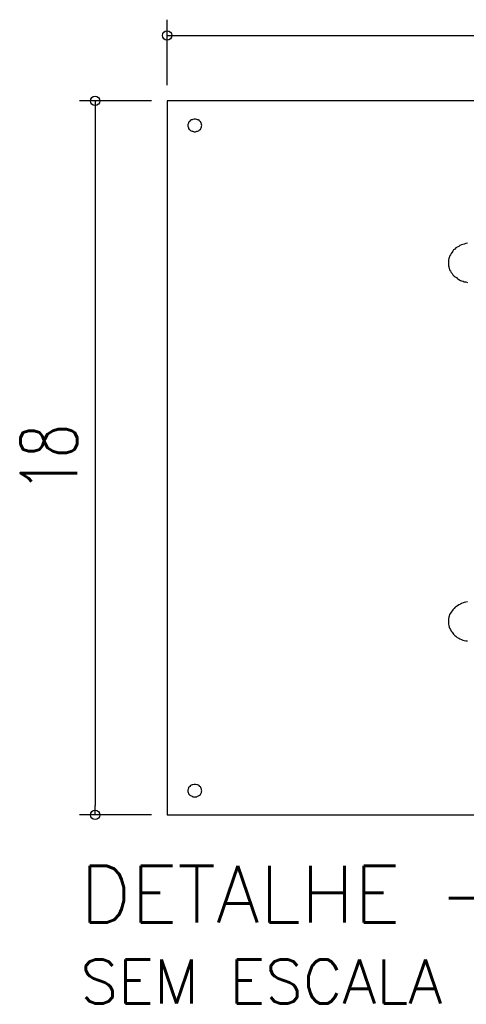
# Model space of a CAD drawing. Header units: millimetres. Extents: x 4476070 to 4476182, y -30324732 to -30324697.
# Tile 65 of 70: x 4476156.11 to 4476157.53, y -30324720.01 to -30324716.88. Entities that reach past the tile are written whole.
import ezdxf

# ---------------------------------------------------------------- set-up
doc = ezdxf.new("R2010")
doc.units = ezdxf.units.MM
doc.layers.add('A_BASE', color=8, linetype='Continuous')
doc.layers.add('base alamo', color=8, linetype='Continuous')
doc.styles.add('ROMANS', font='romans.shx', dxfattribs={"width": 0.7})

# ---------------------------------------------------------------- blocks, each defined once
blk = doc.blocks.new('_ORIGIN')
at = {"color": 0, "linetype": 'ByBlock'}
blk.add_line((0, 0), (-1, 0), dxfattribs=at)
blk.add_circle((0, 0), 0.5, dxfattribs=at)

msp = doc.modelspace()

# ---------------------------------------------------------------- linework, layer by layer
at = {"linetype": 'Continuous'}
for points in [[(4476157.53842, -30324717.58859), (4476157.53338, -30324717.58985), (4476157.52835, -30324717.59111), (4476157.52331, -30324717.59237), (4476157.51953, -30324717.59362), (4476157.5145, -30324717.59614), (4476157.51072, -30324717.59866), (4476157.50568, -30324717.60118), (4476157.50191, -30324717.6037), (4476157.49813, -30324717.60747), (4476157.49435, -30324717.60999), (4476157.49183, -30324717.61377), (4476157.48932, -30324717.61755), (4476157.4868, -30324717.62132), (4476157.48428, -30324717.6251), (4476157.48176, -30324717.63014), (4476157.4805, -30324717.63391), (4476157.47924, -30324717.63769), (4476157.47799, -30324717.64273), (4476157.47799, -30324717.6465), (4476157.47799, -30324717.65154), (4476157.47799, -30324717.65532), (4476157.47799, -30324717.66035), (4476157.47924, -30324717.66413), (4476157.4805, -30324717.66917), (4476157.48176, -30324717.67294), (4476157.48428, -30324717.67798), (4476157.4868, -30324717.68176), (4476157.48932, -30324717.68553), (4476157.49183, -30324717.68931), (4476157.49561, -30324717.69309), (4476157.49939, -30324717.6956), (4476157.50317, -30324717.69812), (4476157.50694, -30324717.7019), (4476157.51072, -30324717.70442), (4476157.51576, -30324717.70694), (4476157.51953, -30324717.70819), (4476157.52457, -30324717.70945), (4476157.52835, -30324717.71197), (4476157.53338, -30324717.71197), (4476157.53842, -30324717.71323)], [(4476157.53842, -30324718.73052), (4476157.53338, -30324718.73177), (4476157.52835, -30324718.73303), (4476157.52457, -30324718.73429), (4476157.51953, -30324718.73555), (4476157.51576, -30324718.73807), (4476157.51072, -30324718.74059), (4476157.50694, -30324718.74311), (4476157.50317, -30324718.74562), (4476157.49939, -30324718.74814), (4476157.49561, -30324718.75192), (4476157.49183, -30324718.7557), (4476157.48932, -30324718.75947), (4476157.4868, -30324718.76325), (4476157.48428, -30324718.76703), (4476157.48176, -30324718.7708), (4476157.4805, -30324718.77584), (4476157.47924, -30324718.77962), (4476157.47799, -30324718.78465), (4476157.47799, -30324718.78843), (4476157.47799, -30324718.79347), (4476157.47799, -30324718.79724), (4476157.47799, -30324718.80228), (4476157.47924, -30324718.80606), (4476157.4805, -30324718.81109), (4476157.48176, -30324718.81487), (4476157.48428, -30324718.81865), (4476157.4868, -30324718.82368), (4476157.48932, -30324718.82746), (4476157.49183, -30324718.82998), (4476157.49435, -30324718.83375), (4476157.49813, -30324718.83753), (4476157.50191, -30324718.84005), (4476157.50568, -30324718.84383), (4476157.51072, -30324718.84634), (4476157.5145, -30324718.84886), (4476157.51953, -30324718.85012), (4476157.52331, -30324718.85264), (4476157.52835, -30324718.8539), (4476157.53338, -30324718.85516), (4476157.53842, -30324718.85516)]]:
    msp.add_lwpolyline(points, dxfattribs=at)
at = {"layer": 'A_BASE'}
for p, q in [((4476156.58283, -30324717.08534), (4476156.58283, -30324716.87679)), ((4476156.61283, -30324716.92679), (4476160.25307, -30324716.92679)), ((4476156.53283, -30324717.13534), (4476156.3036, -30324717.13534)), ((4476156.3536, -30324717.16534), (4476156.3536, -30324719.37912)), ((4476156.53283, -30324719.40912), (4476156.3036, -30324719.40912))]:
    msp.add_line(p, q, dxfattribs=at)
at = {"layer": 'A_BASE', "color": 1, "linetype": 'Continuous'}
for points in [[(4476156.58283, -30324719.40912), (4476160.28307, -30324719.40912), (4476160.28307, -30324717.13534), (4476156.58283, -30324717.13534), (4476156.58283, -30324719.40912)], [(4476156.69362, -30324717.2134), (4476156.69236, -30324717.21088), (4476156.69236, -30324717.20837), (4476156.6911, -30324717.20585), (4476156.68984, -30324717.20333), (4476156.68858, -30324717.20207), (4476156.68606, -30324717.19955), (4476156.68481, -30324717.19703), (4476156.68229, -30324717.19578), (4476156.67977, -30324717.19578), (4476156.67725, -30324717.19452), (4476156.67347, -30324717.19326), (4476156.67096, -30324717.19326), (4476156.66844, -30324717.19326), (4476156.66466, -30324717.19452), (4476156.66214, -30324717.19578), (4476156.65963, -30324717.19578), (4476156.65711, -30324717.19703), (4476156.65459, -30324717.19955), (4476156.65333, -30324717.20207), (4476156.65081, -30324717.20333), (4476156.65081, -30324717.20585), (4476156.64955, -30324717.20837), (4476156.64829, -30324717.21088), (4476156.64829, -30324717.2134), (4476156.64829, -30324717.21592), (4476156.64955, -30324717.21844), (4476156.65081, -30324717.22096), (4476156.65081, -30324717.22347), (4476156.65333, -30324717.22599), (4476156.65459, -30324717.22725), (4476156.65711, -30324717.22977), (4476156.65963, -30324717.23103), (4476156.66214, -30324717.23229), (4476156.66466, -30324717.23229), (4476156.66844, -30324717.23355), (4476156.67096, -30324717.23355), (4476156.67347, -30324717.23355), (4476156.67725, -30324717.23229), (4476156.67977, -30324717.23229), (4476156.68229, -30324717.23103), (4476156.68481, -30324717.22977), (4476156.68606, -30324717.22725), (4476156.68858, -30324717.22599), (4476156.68984, -30324717.22347), (4476156.6911, -30324717.22096), (4476156.69236, -30324717.21844), (4476156.69236, -30324717.21592), (4476156.69362, -30324717.2134)], [(4476156.69362, -30324719.33232), (4476156.69236, -30324719.32981), (4476156.69236, -30324719.32729), (4476156.6911, -30324719.32477), (4476156.68984, -30324719.32225), (4476156.68858, -30324719.31973), (4476156.68606, -30324719.31848), (4476156.68481, -30324719.31596), (4476156.68229, -30324719.3147), (4476156.67977, -30324719.31344), (4476156.67725, -30324719.31344), (4476156.67347, -30324719.31218), (4476156.67096, -30324719.31218), (4476156.66844, -30324719.31218), (4476156.66466, -30324719.31344), (4476156.66214, -30324719.31344), (4476156.65963, -30324719.3147), (4476156.65711, -30324719.31596), (4476156.65459, -30324719.31848), (4476156.65333, -30324719.31973), (4476156.65081, -30324719.32225), (4476156.65081, -30324719.32477), (4476156.64955, -30324719.32729), (4476156.64829, -30324719.32981), (4476156.64829, -30324719.33232), (4476156.64829, -30324719.33484), (4476156.64955, -30324719.33736), (4476156.65081, -30324719.33988), (4476156.65081, -30324719.3424), (4476156.65333, -30324719.34366), (4476156.65459, -30324719.34617), (4476156.65711, -30324719.34743), (4476156.65963, -30324719.34869), (4476156.66214, -30324719.34995), (4476156.66466, -30324719.35121), (4476156.66844, -30324719.35121), (4476156.67096, -30324719.35247), (4476156.67347, -30324719.35121), (4476156.67725, -30324719.35121), (4476156.67977, -30324719.34995), (4476156.68229, -30324719.34869), (4476156.68481, -30324719.34743), (4476156.68606, -30324719.34617), (4476156.68858, -30324719.34366), (4476156.68984, -30324719.3424), (4476156.6911, -30324719.33988), (4476156.69236, -30324719.33736), (4476156.69236, -30324719.33484), (4476156.69362, -30324719.33232)]]:
    msp.add_lwpolyline(points, dxfattribs=at)

# ---------------------------------------------------------------- block references
at = {"layer": 'A_BASE', "xscale": 0.03, "yscale": 0.03, "zscale": 0.03}
for p, rotation in [((4476156.58283, -30324716.92679), 180), ((4476156.3536, -30324717.13534), 90), ((4476156.3536, -30324719.40912), 270)]:
    msp.add_blockref('_ORIGIN', p, dxfattribs=dict(at, rotation=rotation))

# ---------------------------------------------------------------- texts
at = {"linetype": 'Continuous', "style": 'ROMANS'}
msp.add_text('DETALHE - PLACA DE ADVERTÊNCIA', height=0.18, dxfattribs=at).set_placement((4476156.30658, -30324719.75181))
at = {"insert": (4476156.20652, -30324718.27223), "char_height": 0.18, "attachment_point": 5, "rotation": 90, "style": 'ROMANS'}
msp.add_mtext('\\A1;18', dxfattribs=at)
at = {"layer": 'base alamo', "linetype": 'Continuous', "style": 'ROMANS'}
msp.add_text('SEM ESCALA', height=0.14, dxfattribs=at).set_placement((4476156.30658, -30324720.00984))

doc.saveas('drawing.dxf')
